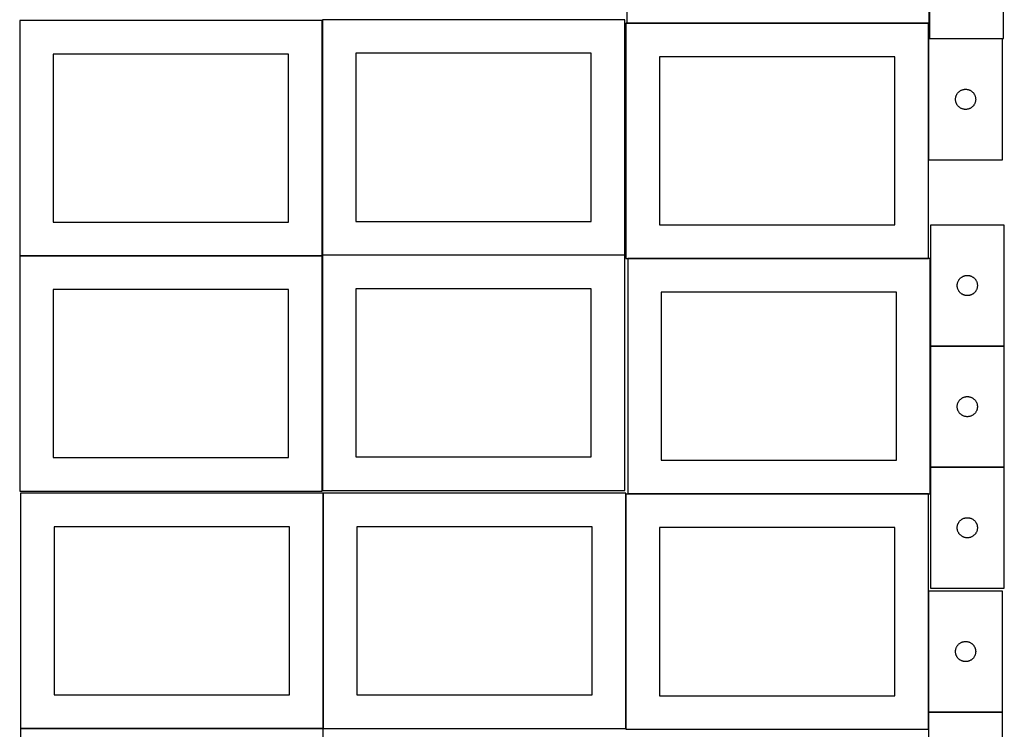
# Model space of a CAD drawing. Header units: millimetres. Extents: x 7 to 1493, y 7 to 2993.
# Tile 2 of 13: x 7 to 1471, y 707 to 1763. Entities that reach past the tile are written whole.
import ezdxf

# ---------------------------------------------------------------- set-up
doc = ezdxf.new("R2010")
doc.units = ezdxf.units.MM
doc.layers.add('COMMON', color=5, linetype='CONTINUOUS', true_color=0x0000ff)
doc.layers.add('CUT', color=7, linetype='CONTINUOUS', true_color=0x000000)

msp = doc.modelspace()

# ---------------------------------------------------------------- linework, layer by layer
at = {"layer": 'COMMON'}
for p, q in [((1359.497873, 1914.616341), (1359.497873, 1757.731662)), ((456.624736, 1412.623824), (456.624736, 1761.299045)), ((1358.249577, 1757.631662), (909.397873, 1757.631662)), ((1358.349577, 1734.192685), (1358.349577, 1554.192685)), ((456.524735, 1411.199045), (6.524735, 1411.199045)), ((456.624736, 1062.423823), (456.624736, 1411.099044)), ((906.724736, 1412.523824), (456.724736, 1412.523824)), ((1360.91163, 1407.188449), (1360.91163, 1277.198183)), ((1360.91163, 1276.998182), (1360.91163, 1096.998182)), ((1471.011631, 1277.098183), (1361.011631, 1277.098183)), ((1360.91163, 1096.798181), (1360.91163, 1057.188449)), ((1361.011631, 1096.898181), (1471.011631, 1096.898181)), ((457.949576, 708.249546), (457.949576, 1058.249546)), ((908.149576, 1056.988448), (908.149576, 708.249546)), ((1358.249577, 1057.088449), (910.81163, 1057.088449)), ((1358.349577, 912.623842), (1358.349577, 732.623842)), ((1358.349577, 732.423841), (1358.349577, 706.988448)), ((1468.449578, 732.523842), (1358.449578, 732.523842)), ((457.849575, 708.149546), (7.849575, 708.149546))]:
    msp.add_line(p, q, dxfattribs=at)
at = {"layer": 'CUT'}
for p, q in [((909.397873, 2107.731662), (909.397873, 1757.731662)), ((1359.397873, 1757.731662), (1359.397873, 2107.731662)), ((1359.597874, 1914.616341), (1359.597874, 1734.616341)), ((1469.597874, 1734.616341), (1469.597874, 1914.616341)), ((456.524735, 1761.299045), (6.524735, 1761.299045)), ((6.524735, 1761.299045), (6.524735, 1411.299045)), ((456.524735, 1411.299045), (456.524735, 1761.299045)), ((906.724736, 1762.623824), (456.724736, 1762.623824)), ((456.724736, 1762.623824), (456.724736, 1412.623824)), ((906.724736, 1412.623824), (906.724736, 1762.623824)), ((1358.249577, 1757.531661), (908.249577, 1757.531661)), ((908.249577, 1757.531661), (908.249577, 1407.531661)), ((909.397873, 1757.731662), (1359.397873, 1757.731662)), ((1358.249577, 1407.531661), (1358.249577, 1757.531661)), ((1358.449578, 1734.192685), (1358.449578, 1554.192685)), ((1468.449578, 1734.192685), (1358.449578, 1734.192685)), ((1359.597874, 1734.616341), (1469.597874, 1734.616341)), ((1468.449578, 1554.192685), (1468.449578, 1734.192685)), ((406.524735, 1711.299045), (56.524735, 1711.299045)), ((56.524735, 1711.299045), (56.524735, 1461.299045)), ((406.524735, 1461.299045), (406.524735, 1711.299045)), ((856.724736, 1712.623824), (506.724736, 1712.623824)), ((506.724736, 1712.623824), (506.724736, 1462.623824)), ((856.724736, 1462.623824), (856.724736, 1712.623824)), ((1308.249577, 1707.531661), (958.249577, 1707.531661)), ((958.249577, 1707.531661), (958.249577, 1457.531661)), ((1308.249577, 1457.531661), (1308.249577, 1707.531661)), ((1402.441297, 1654.381785), (1402.980416, 1654.934968)), ((1402.980416, 1654.934968), (1403.547296, 1655.459664)), ((1403.547296, 1655.459664), (1404.140436, 1655.954482)), ((1404.140436, 1655.954482), (1404.758261, 1656.41811)), ((1404.758261, 1656.41811), (1405.399135, 1656.849319)), ((1405.399135, 1656.849319), (1406.061357, 1657.246964)), ((1406.061357, 1657.246964), (1406.743171, 1657.609991)), ((1406.743171, 1657.609991), (1407.442769, 1657.937439)), ((1407.442769, 1657.937439), (1408.158297, 1658.228437)), ((1408.158297, 1658.228437), (1408.887855, 1658.482216)), ((1408.887855, 1658.482216), (1409.629511, 1658.698101)), ((1409.629511, 1658.698101), (1410.381297, 1658.87552)), ((1410.381297, 1658.87552), (1411.141219, 1659.014004)), ((1411.141219, 1659.014004), (1411.907263, 1659.113183)), ((1411.907263, 1659.113183), (1412.677397, 1659.172797)), ((1412.677397, 1659.172797), (1413.449578, 1659.192685)), ((1413.449578, 1659.192685), (1414.221759, 1659.172797)), ((1414.221759, 1659.172797), (1414.991893, 1659.113183)), ((1414.991893, 1659.113183), (1415.757937, 1659.014004)), ((1415.757937, 1659.014004), (1416.517859, 1658.87552)), ((1416.517859, 1658.87552), (1417.269645, 1658.698101)), ((1417.269645, 1658.698101), (1418.0113, 1658.482216)), ((1418.0113, 1658.482216), (1418.740859, 1658.228437)), ((1418.740859, 1658.228437), (1419.456386, 1657.937439)), ((1419.456386, 1657.937439), (1420.155985, 1657.609991)), ((1420.155985, 1657.609991), (1420.837799, 1657.246964)), ((1420.837799, 1657.246964), (1421.500021, 1656.849319)), ((1421.500021, 1656.849319), (1422.140894, 1656.41811)), ((1422.140894, 1656.41811), (1422.75872, 1655.954482)), ((1422.75872, 1655.954482), (1423.35186, 1655.459664)), ((1423.35186, 1655.459664), (1423.91874, 1654.934968)), ((1423.91874, 1654.934968), (1424.457858, 1654.381785)), ((1398.454551, 1644.578904), (1398.494315, 1645.350317)), ((1398.454551, 1643.806466), (1398.454551, 1644.578904)), ((1398.494315, 1643.035053), (1398.454551, 1643.806466)), ((1398.494315, 1645.350317), (1398.573738, 1646.11866)), ((1398.573738, 1642.26671), (1398.494315, 1643.035053)), ((1398.573738, 1646.11866), (1398.692609, 1646.881897)), ((1398.692609, 1641.503474), (1398.573738, 1642.26671)), ((1398.692609, 1646.881897), (1398.850612, 1647.638001)), ((1398.850612, 1640.747369), (1398.692609, 1641.503474)), ((1398.850612, 1647.638001), (1399.04733, 1648.38497)), ((1399.04733, 1640.000401), (1398.850612, 1640.747369)), ((1399.04733, 1648.38497), (1399.282239, 1649.120821)), ((1399.282239, 1649.120821), (1399.554718, 1649.843604)), ((1399.554718, 1649.843604), (1399.864044, 1650.551401)), ((1399.864044, 1650.551401), (1400.209396, 1651.242336)), ((1400.209396, 1651.242336), (1400.589858, 1651.914577)), ((1400.589858, 1651.914577), (1401.004423, 1652.566341)), ((1401.004423, 1652.566341), (1401.451989, 1653.195899)), ((1401.451989, 1653.195899), (1401.931371, 1653.801583)), ((1401.931371, 1653.801583), (1402.441297, 1654.381785)), ((1424.457858, 1654.381785), (1424.967785, 1653.801583)), ((1424.967785, 1653.801583), (1425.447167, 1653.195899)), ((1425.447167, 1653.195899), (1425.894733, 1652.566341)), ((1425.894733, 1652.566341), (1426.309297, 1651.914577)), ((1426.309297, 1651.914577), (1426.68976, 1651.242336)), ((1426.68976, 1651.242336), (1427.035112, 1650.551401)), ((1427.035112, 1650.551401), (1427.344437, 1649.843604)), ((1427.344437, 1649.843604), (1427.616916, 1649.120821)), ((1427.616916, 1649.120821), (1427.851826, 1648.38497)), ((1427.851826, 1648.38497), (1428.048544, 1647.638001)), ((1428.048544, 1640.747369), (1427.851826, 1640.000401)), ((1428.048544, 1647.638001), (1428.206547, 1646.881897)), ((1428.206547, 1641.503474), (1428.048544, 1640.747369)), ((1428.206547, 1646.881897), (1428.325418, 1646.11866)), ((1428.325418, 1642.26671), (1428.206547, 1641.503474)), ((1428.325418, 1646.11866), (1428.404841, 1645.350317)), ((1428.404841, 1643.035053), (1428.325418, 1642.26671)), ((1428.404841, 1645.350317), (1428.444605, 1644.578904)), ((1428.444605, 1643.806466), (1428.404841, 1643.035053)), ((1428.444605, 1644.578904), (1428.444605, 1643.806466)), ((1399.282239, 1639.264549), (1399.04733, 1640.000401)), ((1399.554718, 1638.541767), (1399.282239, 1639.264549)), ((1399.864044, 1637.833969), (1399.554718, 1638.541767)), ((1400.209396, 1637.143034), (1399.864044, 1637.833969)), ((1400.589858, 1636.470793), (1400.209396, 1637.143034)), ((1401.004423, 1635.819029), (1400.589858, 1636.470793)), ((1401.451989, 1635.189471), (1401.004423, 1635.819029)), ((1401.931371, 1634.583787), (1401.451989, 1635.189471)), ((1402.441297, 1634.003585), (1401.931371, 1634.583787)), ((1402.980416, 1633.450402), (1402.441297, 1634.003585)), ((1403.547296, 1632.925706), (1402.980416, 1633.450402)), ((1404.140436, 1632.430888), (1403.547296, 1632.925706)), ((1404.758261, 1631.96726), (1404.140436, 1632.430888)), ((1405.399135, 1631.536052), (1404.758261, 1631.96726)), ((1406.061357, 1631.138407), (1405.399135, 1631.536052)), ((1406.743171, 1630.775379), (1406.061357, 1631.138407)), ((1407.442769, 1630.447932), (1406.743171, 1630.775379)), ((1408.158297, 1630.156933), (1407.442769, 1630.447932)), ((1408.887855, 1629.903154), (1408.158297, 1630.156933)), ((1409.629511, 1629.687269), (1408.887855, 1629.903154)), ((1410.381297, 1629.50985), (1409.629511, 1629.687269)), ((1411.141219, 1629.371367), (1410.381297, 1629.50985)), ((1411.907263, 1629.272187), (1411.141219, 1629.371367)), ((1412.677397, 1629.212574), (1411.907263, 1629.272187)), ((1413.449578, 1629.192685), (1412.677397, 1629.212574)), ((1414.221759, 1629.212574), (1413.449578, 1629.192685)), ((1414.991893, 1629.272187), (1414.221759, 1629.212574)), ((1415.757937, 1629.371367), (1414.991893, 1629.272187)), ((1416.517859, 1629.50985), (1415.757937, 1629.371367)), ((1417.269645, 1629.687269), (1416.517859, 1629.50985)), ((1418.0113, 1629.903154), (1417.269645, 1629.687269)), ((1418.740859, 1630.156933), (1418.0113, 1629.903154)), ((1419.456386, 1630.447932), (1418.740859, 1630.156933)), ((1420.155985, 1630.775379), (1419.456386, 1630.447932)), ((1420.837799, 1631.138407), (1420.155985, 1630.775379)), ((1421.500021, 1631.536052), (1420.837799, 1631.138407)), ((1422.140894, 1631.96726), (1421.500021, 1631.536052)), ((1422.75872, 1632.430888), (1422.140894, 1631.96726)), ((1423.35186, 1632.925706), (1422.75872, 1632.430888)), ((1423.91874, 1633.450402), (1423.35186, 1632.925706)), ((1424.457858, 1634.003585), (1423.91874, 1633.450402)), ((1424.967785, 1634.583787), (1424.457858, 1634.003585)), ((1425.447167, 1635.189471), (1424.967785, 1634.583787)), ((1425.894733, 1635.819029), (1425.447167, 1635.189471)), ((1426.309297, 1636.470793), (1425.894733, 1635.819029)), ((1426.68976, 1637.143034), (1426.309297, 1636.470793)), ((1427.035112, 1637.833969), (1426.68976, 1637.143034)), ((1427.344437, 1638.541767), (1427.035112, 1637.833969)), ((1427.616916, 1639.264549), (1427.344437, 1638.541767)), ((1427.851826, 1640.000401), (1427.616916, 1639.264549)), ((1358.449578, 1554.192685), (1468.449578, 1554.192685)), ((56.524735, 1461.299045), (406.524735, 1461.299045)), ((506.724736, 1462.623824), (856.724736, 1462.623824)), ((958.249577, 1457.531661), (1308.249577, 1457.531661)), ((1471.011631, 1457.198183), (1361.011631, 1457.198183)), ((1361.011631, 1457.198183), (1361.011631, 1277.198183)), ((1471.011631, 1277.198183), (1471.011631, 1457.198183)), ((6.524735, 1411.299045), (456.524735, 1411.299045)), ((456.524735, 1411.099044), (6.524735, 1411.099044)), ((6.524735, 1411.099044), (6.524735, 1061.099044)), ((456.524735, 1061.099044), (456.524735, 1411.099044)), ((456.724736, 1412.623824), (906.724736, 1412.623824)), ((906.724736, 1412.423823), (456.724736, 1412.423823)), ((456.724736, 1412.423823), (456.724736, 1062.423823)), ((906.724736, 1062.423823), (906.724736, 1412.423823)), ((908.249577, 1407.531661), (1358.249577, 1407.531661)), ((1360.81163, 1407.188449), (910.81163, 1407.188449)), ((910.81163, 1407.188449), (910.81163, 1057.188449)), ((1360.81163, 1057.188449), (1360.81163, 1407.188449)), ((1404.014043, 1376.201397), (1404.493425, 1376.807081)), ((1404.493425, 1376.807081), (1405.003351, 1377.387283)), ((1405.003351, 1377.387283), (1405.542469, 1377.940466)), ((1405.542469, 1377.940466), (1406.10935, 1378.465162)), ((1406.10935, 1378.465162), (1406.702489, 1378.95998)), ((1406.702489, 1378.95998), (1407.320315, 1379.423608)), ((1407.320315, 1379.423608), (1407.961188, 1379.854817)), ((1407.961188, 1379.854817), (1408.62341, 1380.252462)), ((1408.62341, 1380.252462), (1409.305224, 1380.615489)), ((1409.305224, 1380.615489), (1410.004823, 1380.942937)), ((1410.004823, 1380.942937), (1410.72035, 1381.233935)), ((1410.72035, 1381.233935), (1411.449909, 1381.487714)), ((1411.449909, 1381.487714), (1412.191565, 1381.703599)), ((1412.191565, 1381.703599), (1412.94335, 1381.881018)), ((1412.94335, 1381.881018), (1413.703273, 1382.019502)), ((1413.703273, 1382.019502), (1414.469316, 1382.118681)), ((1414.469316, 1382.118681), (1415.23945, 1382.178294)), ((1415.23945, 1382.178294), (1416.011631, 1382.198183)), ((1416.011631, 1382.198183), (1416.783813, 1382.178294)), ((1416.783813, 1382.178294), (1417.553946, 1382.118681)), ((1417.553946, 1382.118681), (1418.31999, 1382.019502)), ((1418.31999, 1382.019502), (1419.079912, 1381.881018)), ((1419.079912, 1381.881018), (1419.831698, 1381.703599)), ((1419.831698, 1381.703599), (1420.573354, 1381.487714)), ((1420.573354, 1381.487714), (1421.302913, 1381.233935)), ((1421.302913, 1381.233935), (1422.01844, 1380.942937)), ((1422.01844, 1380.942937), (1422.718038, 1380.615489)), ((1422.718038, 1380.615489), (1423.399852, 1380.252462)), ((1423.399852, 1380.252462), (1424.062074, 1379.854817)), ((1424.062074, 1379.854817), (1424.702948, 1379.423608)), ((1424.702948, 1379.423608), (1425.320774, 1378.95998)), ((1425.320774, 1378.95998), (1425.913913, 1378.465162)), ((1425.913913, 1378.465162), (1426.480794, 1377.940466)), ((1426.480794, 1377.940466), (1427.019912, 1377.387283)), ((1427.019912, 1377.387283), (1427.529838, 1376.807081)), ((1427.529838, 1376.807081), (1428.00922, 1376.201397)), ((856.724736, 1362.423823), (506.724736, 1362.423823)), ((506.724736, 1362.423823), (506.724736, 1112.423823)), ((856.724736, 1112.423823), (856.724736, 1362.423823)), ((1401.016604, 1367.584402), (1401.056368, 1368.355815)), ((1401.016604, 1366.811964), (1401.016604, 1367.584402)), ((1401.056368, 1366.040551), (1401.016604, 1366.811964)), ((1401.056368, 1368.355815), (1401.135791, 1369.124158)), ((1401.135791, 1365.272208), (1401.056368, 1366.040551)), ((1401.135791, 1369.124158), (1401.254662, 1369.887395)), ((1401.254662, 1364.508972), (1401.135791, 1365.272208)), ((1401.254662, 1369.887395), (1401.412666, 1370.643499)), ((1401.412666, 1363.752867), (1401.254662, 1364.508972)), ((1401.412666, 1370.643499), (1401.609383, 1371.390468)), ((1401.609383, 1363.005899), (1401.412666, 1363.752867)), ((1401.609383, 1371.390468), (1401.844293, 1372.126319)), ((1401.844293, 1362.270047), (1401.609383, 1363.005899)), ((1401.844293, 1372.126319), (1402.116772, 1372.849102)), ((1402.116772, 1361.547265), (1401.844293, 1362.270047)), ((1402.116772, 1372.849102), (1402.426097, 1373.556899)), ((1402.426097, 1373.556899), (1402.771449, 1374.247834)), ((1402.771449, 1374.247834), (1403.151912, 1374.920075)), ((1403.151912, 1374.920075), (1403.566476, 1375.571839)), ((1403.566476, 1375.571839), (1404.014043, 1376.201397)), ((1428.00922, 1376.201397), (1428.456787, 1375.571839)), ((1428.456787, 1375.571839), (1428.871351, 1374.920075)), ((1428.871351, 1374.920075), (1429.251813, 1374.247834)), ((1429.251813, 1374.247834), (1429.597165, 1373.556899)), ((1429.597165, 1373.556899), (1429.906491, 1372.849102)), ((1429.906491, 1372.849102), (1430.17897, 1372.126319)), ((1430.17897, 1362.270047), (1429.906491, 1361.547265)), ((1430.17897, 1372.126319), (1430.413879, 1371.390468)), ((1430.413879, 1363.005899), (1430.17897, 1362.270047)), ((1430.413879, 1371.390468), (1430.610597, 1370.643499)), ((1430.610597, 1363.752867), (1430.413879, 1363.005899)), ((1430.610597, 1370.643499), (1430.768601, 1369.887395)), ((1430.768601, 1364.508972), (1430.610597, 1363.752867)), ((1430.768601, 1369.887395), (1430.887471, 1369.124158)), ((1430.887471, 1365.272208), (1430.768601, 1364.508972)), ((1430.887471, 1369.124158), (1430.966894, 1368.355815)), ((1430.966894, 1366.040551), (1430.887471, 1365.272208)), ((1430.966894, 1368.355815), (1431.006658, 1367.584402)), ((1431.006658, 1366.811964), (1430.966894, 1366.040551)), ((1431.006658, 1367.584402), (1431.006658, 1366.811964)), ((406.524735, 1361.099044), (56.524735, 1361.099044)), ((56.524735, 1361.099044), (56.524735, 1111.099044)), ((406.524735, 1111.099044), (406.524735, 1361.099044)), ((1310.81163, 1357.188449), (960.81163, 1357.188449)), ((960.81163, 1357.188449), (960.81163, 1107.188449)), ((1310.81163, 1107.188449), (1310.81163, 1357.188449)), ((1402.426097, 1360.839467), (1402.116772, 1361.547265)), ((1402.771449, 1360.148532), (1402.426097, 1360.839467)), ((1403.151912, 1359.476291), (1402.771449, 1360.148532)), ((1403.566476, 1358.824527), (1403.151912, 1359.476291)), ((1404.014043, 1358.194969), (1403.566476, 1358.824527)), ((1404.493425, 1357.589285), (1404.014043, 1358.194969)), ((1405.003351, 1357.009083), (1404.493425, 1357.589285)), ((1405.542469, 1356.4559), (1405.003351, 1357.009083)), ((1406.10935, 1355.931204), (1405.542469, 1356.4559)), ((1406.702489, 1355.436386), (1406.10935, 1355.931204)), ((1407.320315, 1354.972758), (1406.702489, 1355.436386)), ((1407.961188, 1354.54155), (1407.320315, 1354.972758)), ((1408.62341, 1354.143905), (1407.961188, 1354.54155)), ((1409.305224, 1353.780877), (1408.62341, 1354.143905)), ((1410.004823, 1353.45343), (1409.305224, 1353.780877)), ((1410.72035, 1353.162431), (1410.004823, 1353.45343)), ((1411.449909, 1352.908652), (1410.72035, 1353.162431)), ((1412.191565, 1352.692767), (1411.449909, 1352.908652)), ((1412.94335, 1352.515348), (1412.191565, 1352.692767)), ((1413.703273, 1352.376865), (1412.94335, 1352.515348)), ((1414.469316, 1352.277685), (1413.703273, 1352.376865)), ((1415.23945, 1352.218072), (1414.469316, 1352.277685)), ((1416.011631, 1352.198183), (1415.23945, 1352.218072)), ((1416.783813, 1352.218072), (1416.011631, 1352.198183)), ((1417.553946, 1352.277685), (1416.783813, 1352.218072)), ((1418.31999, 1352.376865), (1417.553946, 1352.277685)), ((1419.079912, 1352.515348), (1418.31999, 1352.376865)), ((1419.831698, 1352.692767), (1419.079912, 1352.515348)), ((1420.573354, 1352.908652), (1419.831698, 1352.692767)), ((1421.302913, 1353.162431), (1420.573354, 1352.908652)), ((1422.01844, 1353.45343), (1421.302913, 1353.162431)), ((1422.718038, 1353.780877), (1422.01844, 1353.45343)), ((1423.399852, 1354.143905), (1422.718038, 1353.780877)), ((1424.062074, 1354.54155), (1423.399852, 1354.143905)), ((1424.702948, 1354.972758), (1424.062074, 1354.54155)), ((1425.320774, 1355.436386), (1424.702948, 1354.972758)), ((1425.913913, 1355.931204), (1425.320774, 1355.436386)), ((1426.480794, 1356.4559), (1425.913913, 1355.931204)), ((1427.019912, 1357.009083), (1426.480794, 1356.4559)), ((1427.529838, 1357.589285), (1427.019912, 1357.009083)), ((1428.00922, 1358.194969), (1427.529838, 1357.589285)), ((1428.456787, 1358.824527), (1428.00922, 1358.194969)), ((1428.871351, 1359.476291), (1428.456787, 1358.824527)), ((1429.251813, 1360.148532), (1428.871351, 1359.476291)), ((1429.597165, 1360.839467), (1429.251813, 1360.148532)), ((1429.906491, 1361.547265), (1429.597165, 1360.839467)), ((1361.011631, 1277.198183), (1471.011631, 1277.198183)), ((1471.011631, 1276.998182), (1361.011631, 1276.998182)), ((1361.011631, 1276.998182), (1361.011631, 1096.998182)), ((1471.011631, 1096.998182), (1471.011631, 1276.998182)), ((1410.004823, 1200.742936), (1410.72035, 1201.033934)), ((1410.72035, 1201.033934), (1411.449909, 1201.287713)), ((1411.449909, 1201.287713), (1412.191565, 1201.503598)), ((1412.191565, 1201.503598), (1412.94335, 1201.681017)), ((1412.94335, 1201.681017), (1413.703273, 1201.819501)), ((1413.703273, 1201.819501), (1414.469316, 1201.91868)), ((1414.469316, 1201.91868), (1415.23945, 1201.978293)), ((1415.23945, 1201.978293), (1416.011631, 1201.998182)), ((1416.011631, 1201.998182), (1416.783813, 1201.978293)), ((1416.783813, 1201.978293), (1417.553946, 1201.91868)), ((1417.553946, 1201.91868), (1418.31999, 1201.819501)), ((1418.31999, 1201.819501), (1419.079912, 1201.681017)), ((1419.079912, 1201.681017), (1419.831698, 1201.503598)), ((1419.831698, 1201.503598), (1420.573354, 1201.287713)), ((1420.573354, 1201.287713), (1421.302913, 1201.033934)), ((1421.302913, 1201.033934), (1422.01844, 1200.742936)), ((1401.016604, 1187.384401), (1401.056368, 1188.155814)), ((1401.016604, 1186.611963), (1401.016604, 1187.384401)), ((1401.056368, 1185.84055), (1401.016604, 1186.611963)), ((1401.056368, 1188.155814), (1401.135791, 1188.924157)), ((1401.135791, 1188.924157), (1401.254662, 1189.687394)), ((1401.254662, 1189.687394), (1401.412666, 1190.443498)), ((1401.412666, 1190.443498), (1401.609383, 1191.190467)), ((1401.609383, 1191.190467), (1401.844293, 1191.926318)), ((1401.844293, 1191.926318), (1402.116772, 1192.649101)), ((1402.116772, 1192.649101), (1402.426097, 1193.356898)), ((1402.426097, 1193.356898), (1402.771449, 1194.047833)), ((1402.771449, 1194.047833), (1403.151912, 1194.720074)), ((1403.151912, 1194.720074), (1403.566476, 1195.371838)), ((1403.566476, 1195.371838), (1404.014043, 1196.001396)), ((1404.014043, 1196.001396), (1404.493425, 1196.60708)), ((1404.493425, 1196.60708), (1405.003351, 1197.187282)), ((1405.003351, 1197.187282), (1405.542469, 1197.740465)), ((1405.542469, 1197.740465), (1406.10935, 1198.265161)), ((1406.10935, 1198.265161), (1406.702489, 1198.759979)), ((1406.702489, 1198.759979), (1407.320315, 1199.223607)), ((1407.320315, 1199.223607), (1407.961188, 1199.654816)), ((1407.961188, 1199.654816), (1408.62341, 1200.052461)), ((1408.62341, 1200.052461), (1409.305224, 1200.415488)), ((1409.305224, 1200.415488), (1410.004823, 1200.742936)), ((1422.01844, 1200.742936), (1422.718038, 1200.415488)), ((1422.718038, 1200.415488), (1423.399852, 1200.052461)), ((1423.399852, 1200.052461), (1424.062074, 1199.654816)), ((1424.062074, 1199.654816), (1424.702948, 1199.223607)), ((1424.702948, 1199.223607), (1425.320774, 1198.759979)), ((1425.320774, 1198.759979), (1425.913913, 1198.265161)), ((1425.913913, 1198.265161), (1426.480794, 1197.740465)), ((1426.480794, 1197.740465), (1427.019912, 1197.187282)), ((1427.019912, 1197.187282), (1427.529838, 1196.60708)), ((1427.529838, 1196.60708), (1428.00922, 1196.001396)), ((1428.00922, 1196.001396), (1428.456787, 1195.371838)), ((1428.456787, 1195.371838), (1428.871351, 1194.720074)), ((1428.871351, 1194.720074), (1429.251813, 1194.047833)), ((1429.251813, 1194.047833), (1429.597165, 1193.356898)), ((1429.597165, 1193.356898), (1429.906491, 1192.649101)), ((1429.906491, 1192.649101), (1430.17897, 1191.926318)), ((1430.17897, 1191.926318), (1430.413879, 1191.190467)), ((1430.413879, 1191.190467), (1430.610597, 1190.443498)), ((1430.610597, 1190.443498), (1430.768601, 1189.687394)), ((1430.768601, 1189.687394), (1430.887471, 1188.924157)), ((1430.887471, 1188.924157), (1430.966894, 1188.155814)), ((1430.966894, 1188.155814), (1431.006658, 1187.384401)), ((1431.006658, 1186.611963), (1430.966894, 1185.84055)), ((1431.006658, 1187.384401), (1431.006658, 1186.611963)), ((1401.135791, 1185.072207), (1401.056368, 1185.84055)), ((1401.254662, 1184.308971), (1401.135791, 1185.072207)), ((1401.412666, 1183.552866), (1401.254662, 1184.308971)), ((1401.609383, 1182.805898), (1401.412666, 1183.552866)), ((1401.844293, 1182.070046), (1401.609383, 1182.805898)), ((1402.116772, 1181.347264), (1401.844293, 1182.070046)), ((1402.426097, 1180.639466), (1402.116772, 1181.347264)), ((1402.771449, 1179.948531), (1402.426097, 1180.639466)), ((1403.151912, 1179.27629), (1402.771449, 1179.948531)), ((1403.566476, 1178.624526), (1403.151912, 1179.27629)), ((1404.014043, 1177.994968), (1403.566476, 1178.624526)), ((1404.493425, 1177.389284), (1404.014043, 1177.994968)), ((1405.003351, 1176.809082), (1404.493425, 1177.389284)), ((1405.542469, 1176.255899), (1405.003351, 1176.809082)), ((1406.10935, 1175.731203), (1405.542469, 1176.255899)), ((1406.702489, 1175.236385), (1406.10935, 1175.731203)), ((1407.320315, 1174.772757), (1406.702489, 1175.236385)), ((1407.961188, 1174.341549), (1407.320315, 1174.772757)), ((1408.62341, 1173.943904), (1407.961188, 1174.341549)), ((1409.305224, 1173.580876), (1408.62341, 1173.943904)), ((1410.004823, 1173.253429), (1409.305224, 1173.580876)), ((1410.72035, 1172.96243), (1410.004823, 1173.253429)), ((1411.449909, 1172.708651), (1410.72035, 1172.96243)), ((1412.191565, 1172.492766), (1411.449909, 1172.708651)), ((1412.94335, 1172.315347), (1412.191565, 1172.492766)), ((1413.703273, 1172.176864), (1412.94335, 1172.315347)), ((1414.469316, 1172.077684), (1413.703273, 1172.176864)), ((1415.23945, 1172.018071), (1414.469316, 1172.077684)), ((1416.011631, 1171.998182), (1415.23945, 1172.018071)), ((1416.783813, 1172.018071), (1416.011631, 1171.998182)), ((1417.553946, 1172.077684), (1416.783813, 1172.018071)), ((1418.31999, 1172.176864), (1417.553946, 1172.077684)), ((1419.079912, 1172.315347), (1418.31999, 1172.176864)), ((1419.831698, 1172.492766), (1419.079912, 1172.315347)), ((1420.573354, 1172.708651), (1419.831698, 1172.492766)), ((1421.302913, 1172.96243), (1420.573354, 1172.708651)), ((1422.01844, 1173.253429), (1421.302913, 1172.96243)), ((1422.718038, 1173.580876), (1422.01844, 1173.253429)), ((1423.399852, 1173.943904), (1422.718038, 1173.580876)), ((1424.062074, 1174.341549), (1423.399852, 1173.943904)), ((1424.702948, 1174.772757), (1424.062074, 1174.341549)), ((1425.320774, 1175.236385), (1424.702948, 1174.772757)), ((1425.913913, 1175.731203), (1425.320774, 1175.236385)), ((1426.480794, 1176.255899), (1425.913913, 1175.731203)), ((1427.019912, 1176.809082), (1426.480794, 1176.255899)), ((1427.529838, 1177.389284), (1427.019912, 1176.809082)), ((1428.00922, 1177.994968), (1427.529838, 1177.389284)), ((1428.456787, 1178.624526), (1428.00922, 1177.994968)), ((1428.871351, 1179.27629), (1428.456787, 1178.624526)), ((1429.251813, 1179.948531), (1428.871351, 1179.27629)), ((1429.597165, 1180.639466), (1429.251813, 1179.948531)), ((1429.906491, 1181.347264), (1429.597165, 1180.639466)), ((1430.17897, 1182.070046), (1429.906491, 1181.347264)), ((1430.413879, 1182.805898), (1430.17897, 1182.070046)), ((1430.610597, 1183.552866), (1430.413879, 1182.805898)), ((1430.768601, 1184.308971), (1430.610597, 1183.552866)), ((1430.887471, 1185.072207), (1430.768601, 1184.308971)), ((1430.966894, 1185.84055), (1430.887471, 1185.072207)), ((56.524735, 1111.099044), (406.524735, 1111.099044)), ((506.724736, 1112.423823), (856.724736, 1112.423823)), ((960.81163, 1107.188449), (1310.81163, 1107.188449)), ((1361.011631, 1096.998182), (1471.011631, 1096.998182)), ((1471.011631, 1096.798181), (1361.011631, 1096.798181)), ((1361.011631, 1096.798181), (1361.011631, 916.798181)), ((1471.011631, 916.798181), (1471.011631, 1096.798181)), ((6.524735, 1061.099044), (456.524735, 1061.099044)), ((457.849575, 1058.249546), (7.849575, 1058.249546)), ((7.849575, 1058.249546), (7.849575, 708.249546)), ((456.724736, 1062.423823), (906.724736, 1062.423823)), ((457.849575, 708.249546), (457.849575, 1058.249546)), ((908.049576, 1058.249546), (458.049576, 1058.249546)), ((458.049576, 1058.249546), (458.049576, 708.249546)), ((908.049576, 708.249546), (908.049576, 1058.249546)), ((1358.249577, 1056.988448), (908.249577, 1056.988448)), ((908.249577, 1056.988448), (908.249577, 706.988448)), ((910.81163, 1057.188449), (1360.81163, 1057.188449)), ((1358.249577, 706.988448), (1358.249577, 1056.988448)), ((1401.412666, 1010.243497), (1401.609383, 1010.990466)), ((1401.609383, 1010.990466), (1401.844293, 1011.726317)), ((1401.844293, 1011.726317), (1402.116772, 1012.4491)), ((1402.116772, 1012.4491), (1402.426097, 1013.156897)), ((1402.426097, 1013.156897), (1402.771449, 1013.847832)), ((1402.771449, 1013.847832), (1403.151912, 1014.520073)), ((1403.151912, 1014.520073), (1403.566476, 1015.171837)), ((1403.566476, 1015.171837), (1404.014043, 1015.801395)), ((1404.014043, 1015.801395), (1404.493425, 1016.407079)), ((1404.493425, 1016.407079), (1405.003351, 1016.987281)), ((1405.003351, 1016.987281), (1405.542469, 1017.540464)), ((1405.542469, 1017.540464), (1406.10935, 1018.06516)), ((1406.10935, 1018.06516), (1406.702489, 1018.559978)), ((1406.702489, 1018.559978), (1407.320315, 1019.023606)), ((1407.320315, 1019.023606), (1407.961188, 1019.454815)), ((1407.961188, 1019.454815), (1408.62341, 1019.85246)), ((1408.62341, 1019.85246), (1409.305224, 1020.215487)), ((1409.305224, 1020.215487), (1410.004823, 1020.542935)), ((1410.004823, 1020.542935), (1410.72035, 1020.833933)), ((1410.72035, 1020.833933), (1411.449909, 1021.087712)), ((1411.449909, 1021.087712), (1412.191565, 1021.303597)), ((1412.191565, 1021.303597), (1412.94335, 1021.481016)), ((1412.94335, 1021.481016), (1413.703273, 1021.6195)), ((1413.703273, 1021.6195), (1414.469316, 1021.718679)), ((1414.469316, 1021.718679), (1415.23945, 1021.778292)), ((1415.23945, 1021.778292), (1416.011631, 1021.798181)), ((1416.011631, 1021.798181), (1416.783813, 1021.778292)), ((1416.783813, 1021.778292), (1417.553946, 1021.718679)), ((1417.553946, 1021.718679), (1418.31999, 1021.6195)), ((1418.31999, 1021.6195), (1419.079912, 1021.481016)), ((1419.079912, 1021.481016), (1419.831698, 1021.303597)), ((1419.831698, 1021.303597), (1420.573354, 1021.087712)), ((1420.573354, 1021.087712), (1421.302913, 1020.833933)), ((1421.302913, 1020.833933), (1422.01844, 1020.542935)), ((1422.01844, 1020.542935), (1422.718038, 1020.215487)), ((1422.718038, 1020.215487), (1423.399852, 1019.85246)), ((1423.399852, 1019.85246), (1424.062074, 1019.454815)), ((1424.062074, 1019.454815), (1424.702948, 1019.023606)), ((1424.702948, 1019.023606), (1425.320774, 1018.559978)), ((1425.320774, 1018.559978), (1425.913913, 1018.06516)), ((1425.913913, 1018.06516), (1426.480794, 1017.540464)), ((1426.480794, 1017.540464), (1427.019912, 1016.987281)), ((1427.019912, 1016.987281), (1427.529838, 1016.407079)), ((1427.529838, 1016.407079), (1428.00922, 1015.801395)), ((1428.00922, 1015.801395), (1428.456787, 1015.171837)), ((1428.456787, 1015.171837), (1428.871351, 1014.520073)), ((1428.871351, 1014.520073), (1429.251813, 1013.847832)), ((1429.251813, 1013.847832), (1429.597165, 1013.156897)), ((1429.597165, 1013.156897), (1429.906491, 1012.4491)), ((1429.906491, 1012.4491), (1430.17897, 1011.726317)), ((1430.17897, 1011.726317), (1430.413879, 1010.990466)), ((1430.413879, 1010.990466), (1430.610597, 1010.243497)), ((407.849575, 1008.249546), (57.849575, 1008.249546)), ((57.849575, 1008.249546), (57.849575, 758.249546)), ((407.849575, 758.249546), (407.849575, 1008.249546)), ((858.049576, 1008.249546), (508.049576, 1008.249546)), ((508.049576, 1008.249546), (508.049576, 758.249546)), ((858.049576, 758.249546), (858.049576, 1008.249546)), ((1308.249577, 1006.988448), (958.249577, 1006.988448)), ((958.249577, 1006.988448), (958.249577, 756.988448)), ((1308.249577, 756.988448), (1308.249577, 1006.988448)), ((1401.016604, 1007.1844), (1401.056368, 1007.955813)), ((1401.016604, 1006.411962), (1401.016604, 1007.1844)), ((1401.056368, 1005.640549), (1401.016604, 1006.411962)), ((1401.056368, 1007.955813), (1401.135791, 1008.724156)), ((1401.135791, 1004.872206), (1401.056368, 1005.640549)), ((1401.135791, 1008.724156), (1401.254662, 1009.487393)), ((1401.254662, 1004.10897), (1401.135791, 1004.872206)), ((1401.254662, 1009.487393), (1401.412666, 1010.243497)), ((1401.412666, 1003.352865), (1401.254662, 1004.10897)), ((1401.609383, 1002.605897), (1401.412666, 1003.352865)), ((1401.844293, 1001.870045), (1401.609383, 1002.605897)), ((1402.116772, 1001.147263), (1401.844293, 1001.870045)), ((1402.426097, 1000.439465), (1402.116772, 1001.147263)), ((1402.771449, 999.74853), (1402.426097, 1000.439465)), ((1403.151912, 999.076289), (1402.771449, 999.74853)), ((1403.566476, 998.424525), (1403.151912, 999.076289)), ((1404.014043, 997.794967), (1403.566476, 998.424525)), ((1404.493425, 997.189283), (1404.014043, 997.794967)), ((1405.003351, 996.609081), (1404.493425, 997.189283)), ((1405.542469, 996.055898), (1405.003351, 996.609081)), ((1406.10935, 995.531202), (1405.542469, 996.055898)), ((1426.480794, 996.055898), (1425.913913, 995.531202)), ((1427.019912, 996.609081), (1426.480794, 996.055898)), ((1427.529838, 997.189283), (1427.019912, 996.609081)), ((1428.00922, 997.794967), (1427.529838, 997.189283)), ((1428.456787, 998.424525), (1428.00922, 997.794967)), ((1428.871351, 999.076289), (1428.456787, 998.424525)), ((1429.251813, 999.74853), (1428.871351, 999.076289)), ((1429.597165, 1000.439465), (1429.251813, 999.74853)), ((1429.906491, 1001.147263), (1429.597165, 1000.439465)), ((1430.17897, 1001.870045), (1429.906491, 1001.147263)), ((1430.413879, 1002.605897), (1430.17897, 1001.870045)), ((1430.610597, 1003.352865), (1430.413879, 1002.605897)), ((1430.610597, 1010.243497), (1430.768601, 1009.487393)), ((1430.768601, 1004.10897), (1430.610597, 1003.352865)), ((1430.768601, 1009.487393), (1430.887471, 1008.724156)), ((1430.887471, 1004.872206), (1430.768601, 1004.10897)), ((1430.887471, 1008.724156), (1430.966894, 1007.955813)), ((1430.966894, 1005.640549), (1430.887471, 1004.872206)), ((1430.966894, 1007.955813), (1431.006658, 1007.1844)), ((1431.006658, 1006.411962), (1430.966894, 1005.640549)), ((1431.006658, 1007.1844), (1431.006658, 1006.411962)), ((1406.702489, 995.036384), (1406.10935, 995.531202)), ((1407.320315, 994.572756), (1406.702489, 995.036384)), ((1407.961188, 994.141548), (1407.320315, 994.572756)), ((1408.62341, 993.743903), (1407.961188, 994.141548)), ((1409.305224, 993.380875), (1408.62341, 993.743903)), ((1410.004823, 993.053428), (1409.305224, 993.380875)), ((1410.72035, 992.762429), (1410.004823, 993.053428)), ((1411.449909, 992.50865), (1410.72035, 992.762429)), ((1412.191565, 992.292765), (1411.449909, 992.50865)), ((1412.94335, 992.115346), (1412.191565, 992.292765)), ((1413.703273, 991.976863), (1412.94335, 992.115346)), ((1414.469316, 991.877683), (1413.703273, 991.976863)), ((1415.23945, 991.81807), (1414.469316, 991.877683)), ((1416.011631, 991.798181), (1415.23945, 991.81807)), ((1416.783813, 991.81807), (1416.011631, 991.798181)), ((1417.553946, 991.877683), (1416.783813, 991.81807)), ((1418.31999, 991.976863), (1417.553946, 991.877683)), ((1419.079912, 992.115346), (1418.31999, 991.976863)), ((1419.831698, 992.292765), (1419.079912, 992.115346)), ((1420.573354, 992.50865), (1419.831698, 992.292765)), ((1421.302913, 992.762429), (1420.573354, 992.50865)), ((1422.01844, 993.053428), (1421.302913, 992.762429)), ((1422.718038, 993.380875), (1422.01844, 993.053428)), ((1423.399852, 993.743903), (1422.718038, 993.380875)), ((1424.062074, 994.141548), (1423.399852, 993.743903)), ((1424.702948, 994.572756), (1424.062074, 994.141548)), ((1425.320774, 995.036384), (1424.702948, 994.572756)), ((1425.913913, 995.531202), (1425.320774, 995.036384)), ((1468.449578, 912.623842), (1358.449578, 912.623842)), ((1358.449578, 912.623842), (1358.449578, 732.623842)), ((1361.011631, 916.798181), (1471.011631, 916.798181)), ((1468.449578, 732.623842), (1468.449578, 912.623842)), ((1404.140436, 834.385639), (1404.758261, 834.849267)), ((1404.758261, 834.849267), (1405.399135, 835.280476)), ((1405.399135, 835.280476), (1406.061357, 835.678121)), ((1406.061357, 835.678121), (1406.743171, 836.041149)), ((1406.743171, 836.041149), (1407.442769, 836.368596)), ((1407.442769, 836.368596), (1408.158297, 836.659595)), ((1408.158297, 836.659595), (1408.887855, 836.913373)), ((1408.887855, 836.913373), (1409.629511, 837.129258)), ((1409.629511, 837.129258), (1410.381297, 837.306678)), ((1410.381297, 837.306678), (1411.141219, 837.445161)), ((1411.141219, 837.445161), (1411.907263, 837.54434)), ((1411.907263, 837.54434), (1412.677397, 837.603954)), ((1412.677397, 837.603954), (1413.449578, 837.623842)), ((1413.449578, 837.623842), (1414.221759, 837.603954)), ((1414.221759, 837.603954), (1414.991893, 837.54434)), ((1414.991893, 837.54434), (1415.757937, 837.445161)), ((1415.757937, 837.445161), (1416.517859, 837.306678)), ((1416.517859, 837.306678), (1417.269645, 837.129258)), ((1417.269645, 837.129258), (1418.0113, 836.913373)), ((1418.0113, 836.913373), (1418.740859, 836.659595)), ((1418.740859, 836.659595), (1419.456386, 836.368596)), ((1419.456386, 836.368596), (1420.155985, 836.041149)), ((1420.155985, 836.041149), (1420.837799, 835.678121)), ((1420.837799, 835.678121), (1421.500021, 835.280476)), ((1421.500021, 835.280476), (1422.140894, 834.849267)), ((1422.140894, 834.849267), (1422.75872, 834.385639)), ((1398.454551, 823.010061), (1398.494315, 823.781474)), ((1398.454551, 822.237624), (1398.454551, 823.010061)), ((1398.494315, 821.46621), (1398.454551, 822.237624)), ((1398.494315, 823.781474), (1398.573738, 824.549818)), ((1398.573738, 820.697867), (1398.494315, 821.46621)), ((1398.573738, 824.549818), (1398.692609, 825.313054)), ((1398.692609, 819.934631), (1398.573738, 820.697867)), ((1398.692609, 825.313054), (1398.850612, 826.069158)), ((1398.850612, 826.069158), (1399.04733, 826.816127)), ((1399.04733, 826.816127), (1399.282239, 827.551978)), ((1399.282239, 827.551978), (1399.554718, 828.274761)), ((1399.554718, 828.274761), (1399.864044, 828.982558)), ((1399.864044, 828.982558), (1400.209396, 829.673493)), ((1400.209396, 829.673493), (1400.589858, 830.345734)), ((1400.589858, 830.345734), (1401.004423, 830.997498)), ((1401.004423, 830.997498), (1401.451989, 831.627057)), ((1401.451989, 831.627057), (1401.931371, 832.23274)), ((1401.931371, 832.23274), (1402.441297, 832.812942)), ((1402.441297, 832.812942), (1402.980416, 833.366125)), ((1402.980416, 833.366125), (1403.547296, 833.890821)), ((1403.547296, 833.890821), (1404.140436, 834.385639)), ((1422.75872, 834.385639), (1423.35186, 833.890821)), ((1423.35186, 833.890821), (1423.91874, 833.366125)), ((1423.91874, 833.366125), (1424.457858, 832.812942)), ((1424.457858, 832.812942), (1424.967785, 832.23274)), ((1424.967785, 832.23274), (1425.447167, 831.627057)), ((1425.447167, 831.627057), (1425.894733, 830.997498)), ((1425.894733, 830.997498), (1426.309297, 830.345734)), ((1426.309297, 830.345734), (1426.68976, 829.673493)), ((1426.68976, 829.673493), (1427.035112, 828.982558)), ((1427.035112, 828.982558), (1427.344437, 828.274761)), ((1427.344437, 828.274761), (1427.616916, 827.551978)), ((1427.616916, 827.551978), (1427.851826, 826.816127)), ((1427.851826, 826.816127), (1428.048544, 826.069158)), ((1428.048544, 826.069158), (1428.206547, 825.313054)), ((1428.206547, 825.313054), (1428.325418, 824.549818)), ((1428.325418, 820.697867), (1428.206547, 819.934631)), ((1428.325418, 824.549818), (1428.404841, 823.781474)), ((1428.404841, 821.46621), (1428.325418, 820.697867)), ((1428.404841, 823.781474), (1428.444605, 823.010061)), ((1428.444605, 822.237624), (1428.404841, 821.46621)), ((1428.444605, 823.010061), (1428.444605, 822.237624)), ((1398.850612, 819.178526), (1398.692609, 819.934631)), ((1399.04733, 818.431558), (1398.850612, 819.178526)), ((1399.282239, 817.695707), (1399.04733, 818.431558)), ((1399.554718, 816.972924), (1399.282239, 817.695707)), ((1399.864044, 816.265126), (1399.554718, 816.972924)), ((1400.209396, 815.574191), (1399.864044, 816.265126)), ((1400.589858, 814.90195), (1400.209396, 815.574191)), ((1401.004423, 814.250186), (1400.589858, 814.90195)), ((1401.451989, 813.620628), (1401.004423, 814.250186)), ((1401.931371, 813.014945), (1401.451989, 813.620628)), ((1402.441297, 812.434742), (1401.931371, 813.014945)), ((1402.980416, 811.881559), (1402.441297, 812.434742)), ((1403.547296, 811.356863), (1402.980416, 811.881559)), ((1404.140436, 810.862045), (1403.547296, 811.356863)), ((1404.758261, 810.398417), (1404.140436, 810.862045)), ((1405.399135, 809.967209), (1404.758261, 810.398417)), ((1406.061357, 809.569564), (1405.399135, 809.967209)), ((1406.743171, 809.206536), (1406.061357, 809.569564)), ((1407.442769, 808.879089), (1406.743171, 809.206536)), ((1408.158297, 808.58809), (1407.442769, 808.879089)), ((1408.887855, 808.334312), (1408.158297, 808.58809)), ((1409.629511, 808.118426), (1408.887855, 808.334312)), ((1410.381297, 807.941007), (1409.629511, 808.118426)), ((1411.141219, 807.802524), (1410.381297, 807.941007)), ((1411.907263, 807.703344), (1411.141219, 807.802524)), ((1412.677397, 807.643731), (1411.907263, 807.703344)), ((1413.449578, 807.623842), (1412.677397, 807.643731)), ((1414.221759, 807.643731), (1413.449578, 807.623842)), ((1414.991893, 807.703344), (1414.221759, 807.643731)), ((1415.757937, 807.802524), (1414.991893, 807.703344)), ((1416.517859, 807.941007), (1415.757937, 807.802524)), ((1417.269645, 808.118426), (1416.517859, 807.941007)), ((1418.0113, 808.334312), (1417.269645, 808.118426)), ((1418.740859, 808.58809), (1418.0113, 808.334312)), ((1419.456386, 808.879089), (1418.740859, 808.58809)), ((1420.155985, 809.206536), (1419.456386, 808.879089)), ((1420.837799, 809.569564), (1420.155985, 809.206536)), ((1421.500021, 809.967209), (1420.837799, 809.569564)), ((1422.140894, 810.398417), (1421.500021, 809.967209)), ((1422.75872, 810.862045), (1422.140894, 810.398417)), ((1423.35186, 811.356863), (1422.75872, 810.862045)), ((1423.91874, 811.881559), (1423.35186, 811.356863)), ((1424.457858, 812.434742), (1423.91874, 811.881559)), ((1424.967785, 813.014945), (1424.457858, 812.434742)), ((1425.447167, 813.620628), (1424.967785, 813.014945)), ((1425.894733, 814.250186), (1425.447167, 813.620628)), ((1426.309297, 814.90195), (1425.894733, 814.250186)), ((1426.68976, 815.574191), (1426.309297, 814.90195)), ((1427.035112, 816.265126), (1426.68976, 815.574191)), ((1427.344437, 816.972924), (1427.035112, 816.265126)), ((1427.616916, 817.695707), (1427.344437, 816.972924)), ((1427.851826, 818.431558), (1427.616916, 817.695707)), ((1428.048544, 819.178526), (1427.851826, 818.431558)), ((1428.206547, 819.934631), (1428.048544, 819.178526)), ((57.849575, 758.249546), (407.849575, 758.249546)), ((508.049576, 758.249546), (858.049576, 758.249546)), ((958.249577, 756.988448), (1308.249577, 756.988448)), ((1358.449578, 732.623842), (1468.449578, 732.623842)), ((1468.449578, 732.423841), (1358.449578, 732.423841)), ((1358.449578, 732.423841), (1358.449578, 552.423841)), ((1468.449578, 552.423841), (1468.449578, 732.423841)), ((7.849575, 708.249546), (457.849575, 708.249546)), ((457.849575, 708.049545), (7.849575, 708.049545)), ((7.849575, 708.049545), (7.849575, 358.049545)), ((457.849575, 358.049545), (457.849575, 708.049545)), ((458.049576, 708.249546), (908.049576, 708.249546)), ((908.249577, 706.988448), (1358.249577, 706.988448))]:
    msp.add_line(p, q, dxfattribs=at)

doc.saveas('drawing.dxf')
